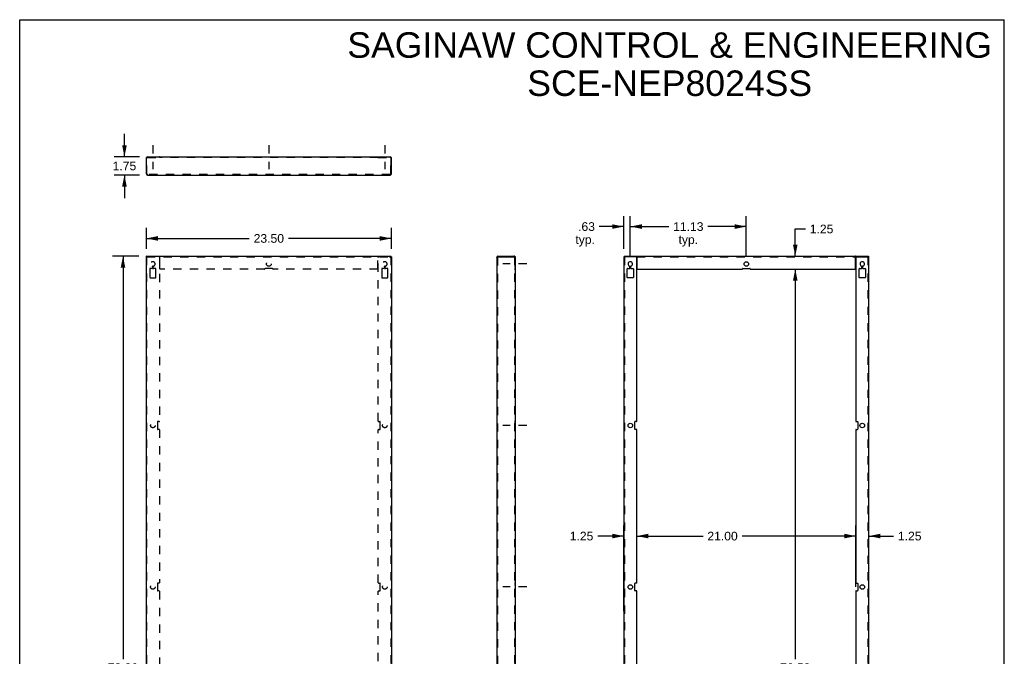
# Model space of a CAD drawing. Header units: inches. Extents: x 0 to 94, y 0 to 122.
# Tile 2 of 2: x 0 to 94, y 61 to 122. Entities that reach past the tile are written whole.
import ezdxf

# ---------------------------------------------------------------- set-up
doc = ezdxf.new("R2010")
doc.units = ezdxf.units.IN
doc.header["$LTSCALE"] = 7.967078
doc.header["$MEASUREMENT"] = 0
doc.linetypes.add('DASHED', pattern=[0.2, 0.1, -0.1])
doc.linetypes.add('HIDDEN', pattern=[0.2, 0.1, -0.1])
doc.layers.get('0').update_dxf_attribs({"linetype": 'CONTINUOUS'})
doc.layers.add('DEFAULT_2', color=8, linetype='HIDDEN')
doc.layers.add('DIMENSIONS', color=7, linetype='CONTINUOUS')
doc.styles.get("Standard").update_dxf_attribs({"font": 'arial.ttf'})
doc.dimstyles.new('DIMSTYLE_1', dxfattribs={"dimtxt": 0.833333, "dimasz": 1.111111, "dimexe": 0.09, "dimexo": 0.07, "dimgap": 0.0375, "dimtad": 0, "dimtih": 1, "dimtoh": 1, "dimzin": 4, "dimdsep": 46, "dimtxsty": 'Standard', "dimblk": '_FILLED', "dimblk1": '_FILLED', "dimblk2": '_FILLED', "dimcen": 0.09, "dimadec": 3, "dimazin": 1, "dimtfac": 1, "dimtdec": 3, "dimtofl": 0, "dimtmove": 0, "dimatfit": 3, "dimldrblk": '_FILLED', "dimfxl": 0, "dimtolj": 1, "dimtzin": 4, "dimarcsym": 0})

# ---------------------------------------------------------------- blocks, each defined once
blk = doc.blocks.new('_FILLED')
at = {"color": 0, "linetype": 'ByBlock'}
blk.add_solid([(0, 0), (-1, 0.2), (-1, -0.2)], dxfattribs=at)
blk = doc.blocks.new('*D1')
at = {"layer": 'DIMENSIONS', "color": 2, "linetype": 'Continuous'}
for p, q in [((12.148, 100.238), (12.148, 102.226)), ((35.648, 100.238), (35.648, 102.226)), ((12.148, 101.226), (22.026, 101.226)), ((35.648, 101.226), (25.771, 101.226))]:
    blk.add_line(p, q, dxfattribs=at)
at = {"layer": 'DIMENSIONS', "color": 2, "linetype": 'Continuous', "xscale": 1.1111111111, "yscale": 1.1111111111, "zscale": 1.1111111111, "rotation": 180}
blk.add_blockref('_FILLED', (12.148, 101.226), dxfattribs=at)
at = {"layer": 'DIMENSIONS', "color": 2, "linetype": 'Continuous', "xscale": 1.1111111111, "yscale": 1.1111111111, "zscale": 1.1111111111}
blk.add_blockref('_FILLED', (35.648, 101.226), dxfattribs=at)
at = {"layer": 'DIMENSIONS', "color": 2, "linetype": 'Continuous', "insert": (23.898, 101.643), "char_height": 0.8333, "width": 2.91202, "attachment_point": 2, "line_spacing_factor": 0.9}
blk.add_mtext('23.50', dxfattribs=at)
blk = doc.blocks.new('*D2')
at = {"layer": 'DIMENSIONS', "color": 2, "linetype": 'Continuous'}
for p, q in [((11.43, 99.52), (8.911, 99.52)), ((9.911, 99.52), (9.911, 60.853)), ((9.911, 20.52), (9.911, 59.187)), ((11.43, 20.52), (8.911, 20.52))]:
    blk.add_line(p, q, dxfattribs=at)
at = {"layer": 'DIMENSIONS', "color": 2, "linetype": 'Continuous', "xscale": 1.1111111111, "yscale": 1.1111111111, "zscale": 1.1111111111}
for p, rotation in [((9.911, 99.52), 90), ((9.911, 20.52), 270)]:
    blk.add_blockref('_FILLED', p, dxfattribs=dict(at, rotation=rotation))
at = {"layer": 'DIMENSIONS', "color": 2, "linetype": 'Continuous', "insert": (9.911, 60.437), "char_height": 0.8333, "width": 2.91202, "attachment_point": 2, "line_spacing_factor": 0.9}
blk.add_mtext('79.00', dxfattribs=at)
blk = doc.blocks.new('*D5')
at = {"layer": 'DIMENSIONS', "color": 2, "linetype": 'Continuous'}
for p, q in [((57.945, 100.238), (57.945, 103.363)), ((58.57, 99.548), (58.57, 103.363)), ((57.945, 102.363), (55.593, 102.363)), ((58.57, 102.363), (60.792, 102.363))]:
    blk.add_line(p, q, dxfattribs=at)
at = {"layer": 'DIMENSIONS', "color": 2, "linetype": 'Continuous', "xscale": 1.1111111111, "yscale": 1.1111111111, "zscale": 1.1111111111}
blk.add_blockref('_FILLED', (57.945, 102.363), dxfattribs=at)
at = {"layer": 'DIMENSIONS', "color": 2, "linetype": 'Continuous', "xscale": 1.1111111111, "yscale": 1.1111111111, "zscale": 1.1111111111, "rotation": 180}
blk.add_blockref('_FILLED', (58.57, 102.363), dxfattribs=at)
at = {"layer": 'DIMENSIONS', "color": 2, "linetype": 'Continuous', "insert": (55.177, 102.779), "char_height": 0.8333, "width": 1.87423, "attachment_point": 3, "line_spacing_factor": 0.9}
blk.add_mtext('.63\\Ptyp.', dxfattribs=at)
blk = doc.blocks.new('*D6')
at = {"layer": 'DIMENSIONS', "color": 2, "linetype": 'Continuous'}
for p, q in [((58.57, 99.548), (58.57, 103.363)), ((69.695, 99.548), (69.695, 103.363)), ((58.57, 102.363), (62.26, 102.363)), ((69.695, 102.363), (66.005, 102.363))]:
    blk.add_line(p, q, dxfattribs=at)
at = {"layer": 'DIMENSIONS', "color": 2, "linetype": 'Continuous', "xscale": 1.1111111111, "yscale": 1.1111111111, "zscale": 1.1111111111, "rotation": 180}
blk.add_blockref('_FILLED', (58.57, 102.363), dxfattribs=at)
at = {"layer": 'DIMENSIONS', "color": 2, "linetype": 'Continuous', "xscale": 1.1111111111, "yscale": 1.1111111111, "zscale": 1.1111111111}
blk.add_blockref('_FILLED', (69.695, 102.363), dxfattribs=at)
at = {"layer": 'DIMENSIONS', "color": 2, "linetype": 'Continuous', "insert": (64.133, 102.779), "char_height": 0.8333, "width": 2.91202, "attachment_point": 2, "line_spacing_factor": 0.9}
blk.add_mtext('11.13\\Ptyp.', dxfattribs=at)
blk = doc.blocks.new('*D8')
at = {"layer": 'DIMENSIONS', "color": 2, "linetype": 'Continuous'}
for p, q in [((80.195, 67.796), (80.195, 73.653)), ((81.445, 65.739), (81.445, 73.653)), ((80.195, 72.653), (77.973, 72.653)), ((81.445, 72.653), (83.822, 72.653))]:
    blk.add_line(p, q, dxfattribs=at)
at = {"layer": 'DIMENSIONS', "color": 2, "linetype": 'Continuous', "xscale": 1.1111111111, "yscale": 1.1111111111, "zscale": 1.1111111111}
blk.add_blockref('_FILLED', (80.195, 72.653), dxfattribs=at)
at = {"layer": 'DIMENSIONS', "color": 2, "linetype": 'Continuous', "xscale": 1.1111111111, "yscale": 1.1111111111, "zscale": 1.1111111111, "rotation": 180}
blk.add_blockref('_FILLED', (81.445, 72.653), dxfattribs=at)
at = {"layer": 'DIMENSIONS', "color": 2, "linetype": 'Continuous', "insert": (84.238, 73.07), "char_height": 0.8333, "width": 2.26456, "attachment_point": 1, "line_spacing_factor": 0.9}
blk.add_mtext('1.25', dxfattribs=at)
blk = doc.blocks.new('*D9')
at = {"layer": 'DIMENSIONS', "color": 2, "linetype": 'Continuous'}
for p, q in [((57.945, 65.46), (57.945, 73.653)), ((59.195, 70.339), (59.195, 73.653)), ((57.945, 72.653), (55.443, 72.653)), ((59.195, 72.653), (61.417, 72.653))]:
    blk.add_line(p, q, dxfattribs=at)
at = {"layer": 'DIMENSIONS', "color": 2, "linetype": 'Continuous', "xscale": 1.1111111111, "yscale": 1.1111111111, "zscale": 1.1111111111}
blk.add_blockref('_FILLED', (57.945, 72.653), dxfattribs=at)
at = {"layer": 'DIMENSIONS', "color": 2, "linetype": 'Continuous', "xscale": 1.1111111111, "yscale": 1.1111111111, "zscale": 1.1111111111, "rotation": 180}
blk.add_blockref('_FILLED', (59.195, 72.653), dxfattribs=at)
at = {"layer": 'DIMENSIONS', "color": 2, "linetype": 'Continuous', "insert": (55.027, 73.07), "char_height": 0.8333, "width": 2.26456, "attachment_point": 3, "line_spacing_factor": 0.9}
blk.add_mtext('1.25', dxfattribs=at)
blk = doc.blocks.new('*D10')
at = {"layer": 'DIMENSIONS', "color": 2, "linetype": 'Continuous'}
for p, q in [((59.195, 70.585), (59.195, 73.653)), ((80.195, 70.411), (80.195, 73.653)), ((59.195, 72.653), (65.544, 72.653)), ((80.195, 72.653), (69.29, 72.653))]:
    blk.add_line(p, q, dxfattribs=at)
at = {"layer": 'DIMENSIONS', "color": 2, "linetype": 'Continuous', "xscale": 1.1111111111, "yscale": 1.1111111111, "zscale": 1.1111111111, "rotation": 180}
blk.add_blockref('_FILLED', (59.195, 72.653), dxfattribs=at)
at = {"layer": 'DIMENSIONS', "color": 2, "linetype": 'Continuous', "xscale": 1.1111111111, "yscale": 1.1111111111, "zscale": 1.1111111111}
blk.add_blockref('_FILLED', (80.195, 72.653), dxfattribs=at)
at = {"layer": 'DIMENSIONS', "color": 2, "linetype": 'Continuous', "insert": (67.417, 73.07), "char_height": 0.8333, "width": 2.91202, "attachment_point": 2, "line_spacing_factor": 0.9}
blk.add_mtext('21.00', dxfattribs=at)
blk = doc.blocks.new('*D12')
at = {"layer": 'DIMENSIONS', "color": 2, "linetype": 'Continuous'}
for p, q in [((73.367, 98.27), (75.394, 98.27)), ((74.394, 98.27), (74.394, 60.853)), ((74.394, 21.77), (74.394, 59.187)), ((73.598, 21.77), (75.394, 21.77))]:
    blk.add_line(p, q, dxfattribs=at)
at = {"layer": 'DIMENSIONS', "color": 2, "linetype": 'Continuous', "xscale": 1.1111111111, "yscale": 1.1111111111, "zscale": 1.1111111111}
for p, rotation in [((74.394, 98.27), 90), ((74.394, 21.77), 270)]:
    blk.add_blockref('_FILLED', p, dxfattribs=dict(at, rotation=rotation))
at = {"layer": 'DIMENSIONS', "color": 2, "linetype": 'Continuous', "insert": (74.394, 60.437), "char_height": 0.8333, "width": 2.91202, "attachment_point": 2, "line_spacing_factor": 0.9}
blk.add_mtext('76.50', dxfattribs=at)
blk = doc.blocks.new('*D13')
at = {"layer": 'DIMENSIONS', "color": 2, "linetype": 'Continuous'}
for p, q in [((74.394, 99.52), (74.394, 102.131)), ((74.394, 102.131), (75.367, 102.131)), ((73.156, 99.52), (75.394, 99.52)), ((73.472, 98.27), (75.394, 98.27)), ((74.394, 98.27), (74.394, 96.048))]:
    blk.add_line(p, q, dxfattribs=at)
at = {"layer": 'DIMENSIONS', "color": 2, "linetype": 'Continuous', "xscale": 1.1111111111, "yscale": 1.1111111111, "zscale": 1.1111111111}
for p, rotation in [((74.394, 99.52), 270), ((74.394, 98.27), 90)]:
    blk.add_blockref('_FILLED', p, dxfattribs=dict(at, rotation=rotation))
at = {"layer": 'DIMENSIONS', "color": 2, "linetype": 'Continuous', "insert": (75.783, 102.548), "char_height": 0.8333, "width": 2.26456, "attachment_point": 1, "line_spacing_factor": 0.9}
blk.add_mtext('1.25', dxfattribs=at)
blk = doc.blocks.new('*D14')
at = {"layer": 'DIMENSIONS', "color": 2, "linetype": 'Continuous'}
for p, q in [((10.047, 109.057), (10.047, 111.279)), ((11.482, 109.057), (9.047, 109.057)), ((11.482, 107.307), (9.047, 107.307)), ((10.047, 107.307), (10.047, 105.085))]:
    blk.add_line(p, q, dxfattribs=at)
at = {"layer": 'DIMENSIONS', "color": 2, "linetype": 'Continuous', "xscale": 1.1111111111, "yscale": 1.1111111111, "zscale": 1.1111111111}
for p, rotation in [((10.047, 109.057), 270), ((10.047, 107.307), 90)]:
    blk.add_blockref('_FILLED', p, dxfattribs=dict(at, rotation=rotation))
at = {"layer": 'DIMENSIONS', "color": 2, "linetype": 'Continuous', "insert": (10.047, 108.599), "char_height": 0.8333, "width": 2.26456, "attachment_point": 2, "line_spacing_factor": 0.9}
blk.add_mtext('1.75', dxfattribs=at)

msp = doc.modelspace()

# ---------------------------------------------------------------- linework, layer by layer
at = {"color": 7, "linetype": 'Continuous'}
for p, q in [((0, 0), (0, 122.222)), ((0, 122.222), (94.444, 122.222)), ((94.444, 0), (94.444, 122.222)), ((13.398, 109.027), (13.398, 109.057)), ((13.428, 109.043), (13.428, 109.027)), ((34.368, 109.043), (34.368, 109.027)), ((34.398, 109.027), (34.398, 109.057)), ((12.178, 107.419), (12.148, 107.419)), ((35.618, 107.419), (35.648, 107.419)), ((12.208, 99.46), (12.148, 99.46)), ((12.178, 99.46), (12.178, 99.52)), ((12.192, 99.458), (12.178, 99.46)), ((35.588, 99.46), (35.648, 99.46)), ((35.605, 99.458), (35.618, 99.46)), ((35.618, 99.46), (35.618, 99.52)), ((45.876, 99.46), (45.876, 99.52)), ((47.484, 99.52), (47.484, 99.46)), ((57.975, 99.52), (57.975, 99.46)), ((59.196, 99.52), (59.196, 99.46)), ((59.196, 99.46), (59.206, 99.46)), ((80.195, 99.46), (80.19, 99.46)), ((80.195, 99.52), (80.195, 99.46)), ((81.415, 99.52), (81.415, 99.46))]:
    msp.add_line(p, q, dxfattribs=at)
at = {"color": 2, "linetype": 'DASHED'}
for p, q in [((12.773, 110.18), (12.773, 107.875)), ((23.898, 110.18), (23.898, 107.875)), ((35.023, 110.18), (35.023, 107.875)), ((48.636, 98.77), (46.331, 98.77)), ((48.636, 83.27), (46.331, 83.27)), ((48.636, 67.77), (46.331, 67.77))]:
    msp.add_line(p, q, dxfattribs=at)
at = {"color": 3, "linetype": 'Continuous'}
for p, q in [((12.148, 107.419), (12.148, 108.945)), ((12.178, 107.419), (12.178, 108.997)), ((13.399, 109.027), (12.208, 109.027)), ((12.26, 109.057), (13.398, 109.057)), ((13.428, 109.057), (13.428, 109.043)), ((13.428, 109.057), (34.368, 109.057)), ((34.368, 109.057), (34.368, 109.043)), ((34.398, 109.057), (35.536, 109.057)), ((35.588, 109.027), (34.398, 109.027)), ((35.618, 107.419), (35.618, 108.997)), ((35.648, 107.419), (35.648, 108.945)), ((12.192, 107.39), (12.178, 107.419)), ((12.26, 107.307), (35.536, 107.307)), ((35.605, 107.39), (35.618, 107.419)), ((12.148, 20.58), (12.148, 99.46)), ((12.152, 99.451), (12.148, 99.46)), ((12.192, 99.516), (12.178, 99.52)), ((12.208, 99.52), (35.588, 99.52)), ((12.26, 99.408), (12.231, 99.417)), ((12.26, 99.408), (12.247, 99.437)), ((35.536, 99.408), (35.55, 99.437)), ((35.536, 99.408), (35.565, 99.417)), ((35.605, 99.516), (35.618, 99.52)), ((35.644, 99.451), (35.648, 99.46)), ((35.648, 99.46), (35.648, 20.58)), ((45.764, 99.408), (45.764, 20.632)), ((45.847, 99.451), (45.876, 99.46)), ((45.876, 99.52), (47.484, 99.52)), ((45.876, 99.46), (47.514, 99.46)), ((47.514, 99.46), (47.514, 20.58)), ((57.945, 99.46), (57.945, 20.58)), ((59.165, 99.46), (57.945, 99.46)), ((57.975, 99.52), (59.196, 99.52)), ((59.195, 83.675), (59.195, 99.43)), ((59.21, 99.52), (80.18, 99.52)), ((59.225, 98.3), (59.225, 99.462)), ((80.165, 98.3), (80.165, 99.462)), ((80.19, 99.52), (81.415, 99.52)), ((80.195, 99.43), (80.195, 83.675)), ((80.225, 99.46), (81.445, 99.46)), ((81.445, 20.58), (81.445, 99.46)), ((58.275, 97.487), (58.275, 98.302)), ((58.305, 98.332), (58.509, 98.332)), ((58.539, 98.362), (58.539, 98.529)), ((58.601, 98.529), (58.601, 98.362)), ((58.631, 98.332), (58.835, 98.332)), ((58.865, 98.302), (58.865, 97.487)), ((59.255, 98.27), (69.29, 98.27)), ((69.35, 98.332), (70.04, 98.332)), ((70.1, 98.27), (80.135, 98.27)), ((80.525, 97.487), (80.525, 98.302)), ((80.555, 98.332), (80.759, 98.332)), ((80.789, 98.362), (80.789, 98.529)), ((80.851, 98.529), (80.851, 98.362)), ((80.881, 98.332), (81.085, 98.332)), ((81.115, 98.302), (81.115, 97.487)), ((58.835, 97.457), (58.305, 97.457)), ((81.085, 97.457), (80.555, 97.457)), ((59.008, 82.925), (59.008, 83.615)), ((59.165, 83.645), (59.038, 83.645)), ((80.225, 83.645), (80.353, 83.645)), ((80.383, 83.615), (80.383, 82.925)), ((59.165, 82.895), (59.038, 82.895)), ((59.195, 68.175), (59.195, 82.865)), ((80.195, 82.865), (80.195, 68.175)), ((80.225, 82.895), (80.353, 82.895)), ((59.008, 67.425), (59.008, 68.115)), ((59.165, 68.145), (59.038, 68.145)), ((80.225, 68.145), (80.353, 68.145)), ((80.383, 68.115), (80.383, 67.425)), ((59.165, 67.395), (59.038, 67.395)), ((59.195, 52.675), (59.195, 67.365)), ((80.195, 67.365), (80.195, 52.675)), ((80.225, 67.395), (80.353, 67.395))]:
    msp.add_line(p, q, dxfattribs=at)
for points in [[(13.428, 109.043), (13.425, 109.041), (13.423, 109.039), (13.421, 109.037), (13.419, 109.036), (13.417, 109.036), (13.414, 109.035), (13.412, 109.034), (13.408, 109.032), (13.404, 109.03), (13.399, 109.027)], [(34.368, 109.043), (34.371, 109.041), (34.374, 109.039), (34.376, 109.037), (34.378, 109.036), (34.38, 109.036), (34.382, 109.035), (34.385, 109.034), (34.388, 109.032), (34.392, 109.03), (34.398, 109.027)], [(12.26, 107.307), (12.247, 107.311), (12.233, 107.322), (12.219, 107.34), (12.206, 107.363), (12.192, 107.39)], [(35.536, 107.307), (35.55, 107.311), (35.564, 107.322), (35.577, 107.34), (35.591, 107.363), (35.605, 107.39)], [(12.231, 99.417), (12.204, 99.425), (12.181, 99.434), (12.163, 99.443), (12.152, 99.451)], [(12.247, 99.437), (12.233, 99.464), (12.219, 99.487), (12.206, 99.505), (12.192, 99.516)], [(35.55, 99.437), (35.564, 99.464), (35.577, 99.487), (35.591, 99.505), (35.605, 99.516)], [(35.565, 99.417), (35.592, 99.425), (35.615, 99.434), (35.633, 99.443), (35.644, 99.451)], [(45.764, 99.408), (45.768, 99.417), (45.779, 99.425), (45.796, 99.434), (45.82, 99.443), (45.847, 99.451)], [(47.494, 99.484), (47.493, 99.492), (47.492, 99.499), (47.491, 99.505), (47.49, 99.511)], [(47.5, 99.462), (47.497, 99.469), (47.495, 99.477), (47.494, 99.484)], [(59.209, 99.511), (59.205, 99.516), (59.201, 99.519), (59.196, 99.52)], [(59.218, 99.484), (59.216, 99.492), (59.214, 99.499), (59.211, 99.505), (59.209, 99.511)], [(59.225, 99.462), (59.222, 99.469), (59.22, 99.477), (59.218, 99.484)], [(80.165, 99.462), (80.168, 99.469), (80.171, 99.477), (80.173, 99.484)], [(80.173, 99.484), (80.175, 99.492), (80.177, 99.499), (80.179, 99.505), (80.182, 99.511)], [(80.182, 99.511), (80.185, 99.516), (80.189, 99.519), (80.195, 99.52)]]:
    msp.add_lwpolyline(points, dxfattribs=at)
at = {"color": 7, "linetype": 'Continuous'}
for points in [[(12.219, 99.445), (12.206, 99.453), (12.192, 99.458)], [(12.215, 99.443), (12.21, 99.451), (12.208, 99.46)], [(12.26, 99.408), (12.247, 99.417), (12.234, 99.425), (12.223, 99.434), (12.215, 99.443)], [(12.26, 99.408), (12.247, 99.421), (12.233, 99.434), (12.219, 99.445)], [(35.536, 99.408), (35.55, 99.421), (35.564, 99.434), (35.577, 99.445)], [(35.536, 99.408), (35.55, 99.417), (35.562, 99.425), (35.573, 99.434), (35.581, 99.443)], [(35.577, 99.445), (35.591, 99.453), (35.605, 99.458)], [(35.581, 99.443), (35.586, 99.451), (35.588, 99.46)], [(59.225, 99.433), (59.219, 99.435), (59.215, 99.438), (59.211, 99.442), (59.209, 99.447), (59.206, 99.451), (59.203, 99.455), (59.2, 99.459), (59.196, 99.46)], [(80.165, 99.433), (80.171, 99.435), (80.175, 99.438), (80.179, 99.442), (80.182, 99.447), (80.185, 99.451), (80.187, 99.455), (80.19, 99.459), (80.195, 99.46)]]:
    msp.add_lwpolyline(points, dxfattribs=at)
at = {"color": 3, "linetype": 'Continuous'}
for centre in [(69.695, 98.77), (58.57, 83.27), (80.82, 83.27), (58.57, 67.77), (80.82, 67.77)]:
    msp.add_circle(centre, 0.219, dxfattribs=at)
for centre, radius, start, end in [((12.26, 108.945), 0.112, 90, 180), ((12.208, 108.997), 0.03, 90, 180), ((35.536, 108.945), 0.112, 0, 90), ((35.588, 108.997), 0.03, 0, 90), ((12.26, 107.419), 0.112, 180, 270), ((35.536, 107.419), 0.112, 270, 360), ((45.876, 99.408), 0.112, 90, 180), ((59.165, 99.43), 0.03, 0, 90), ((80.225, 99.43), 0.03, 90, 180), ((58.305, 98.302), 0.03, 90, 180), ((58.57, 98.77), 0.219, 284.2546, 255.7454), ((58.509, 98.362), 0.03, 270, 360), ((58.509, 98.529), 0.03, 0, 75.7454), ((58.631, 98.529), 0.03, 104.2546, 180), ((58.631, 98.362), 0.03, 180, 270), ((58.835, 98.302), 0.03, 0, 90), ((59.255, 98.3), 0.03, 180, 270), ((69.29, 98.3), 0.03, 270, 2.38594), ((69.35, 98.302), 0.03, 90, 182.38594), ((70.04, 98.302), 0.03, 357.61406, 90), ((70.1, 98.3), 0.03, 177.61406, 270), ((80.135, 98.3), 0.03, 270, 360), ((80.555, 98.302), 0.03, 90, 180), ((80.82, 98.77), 0.219, 284.2546, 255.7454), ((80.759, 98.362), 0.03, 270, 360), ((80.759, 98.529), 0.03, 0, 75.7454), ((80.881, 98.529), 0.03, 104.2546, 180), ((80.881, 98.362), 0.03, 180, 270), ((81.085, 98.302), 0.03, 0, 90), ((58.305, 97.487), 0.03, 180, 270), ((58.835, 97.487), 0.03, 270, 360), ((80.555, 97.487), 0.03, 180, 270), ((81.085, 97.487), 0.03, 270, 360), ((59.038, 83.615), 0.03, 90, 180), ((59.165, 83.675), 0.03, 270, 360), ((80.225, 83.675), 0.03, 180, 270), ((80.353, 83.615), 0.03, 0, 90), ((59.038, 82.925), 0.03, 180, 270), ((59.165, 82.865), 0.03, 0, 90), ((80.225, 82.865), 0.03, 90, 180), ((80.353, 82.925), 0.03, 270, 360), ((59.038, 68.115), 0.03, 90, 180), ((59.165, 68.175), 0.03, 270, 360), ((80.225, 68.175), 0.03, 180, 270), ((80.353, 68.115), 0.03, 0, 90), ((59.038, 67.425), 0.03, 180, 270), ((59.165, 67.365), 0.03, 0, 90), ((80.225, 67.365), 0.03, 90, 180), ((80.353, 67.425), 0.03, 270, 360)]:
    msp.add_arc(centre, radius, start, end, dxfattribs=at)
at = {"layer": 'DEFAULT_2', "color": 8, "linetype": 'HIDDEN'}
for p, q in [((12.208, 107.419), (12.208, 108.945)), ((12.26, 108.997), (13.398, 108.997)), ((12.478, 109.057), (12.478, 108.997)), ((12.554, 109.057), (12.554, 108.997)), ((12.742, 108.997), (12.742, 109.057)), ((12.804, 108.997), (12.804, 109.057)), ((12.992, 109.057), (12.992, 108.997)), ((13.068, 109.057), (13.068, 108.997)), ((13.211, 109.057), (13.211, 108.997)), ((13.398, 108.997), (13.398, 109.027)), ((13.409, 109.008), (13.406, 109.014)), ((13.428, 108.991), (13.428, 109.027)), ((34.368, 108.997), (13.428, 108.997)), ((23.523, 108.997), (23.523, 109.057)), ((23.679, 109.057), (23.679, 108.997)), ((24.117, 109.057), (24.117, 108.997)), ((24.273, 108.997), (24.273, 109.057)), ((34.368, 108.991), (34.368, 109.027)), ((34.368, 108.991), (34.374, 108.991)), ((34.398, 108.997), (34.398, 109.027)), ((34.398, 108.997), (35.536, 108.997)), ((34.586, 109.057), (34.586, 108.997)), ((34.728, 109.057), (34.728, 108.997)), ((34.804, 109.057), (34.804, 108.997)), ((34.992, 108.997), (34.992, 109.057)), ((35.054, 108.997), (35.054, 109.057)), ((35.242, 109.057), (35.242, 108.997)), ((35.318, 109.057), (35.318, 108.997)), ((35.588, 107.419), (35.588, 108.945)), ((12.208, 107.419), (12.178, 107.419)), ((12.26, 107.367), (12.26, 107.307)), ((35.536, 107.367), (12.26, 107.367)), ((35.536, 107.367), (35.536, 107.307)), ((35.588, 107.419), (35.618, 107.419)), ((12.178, 99.52), (12.208, 99.52)), ((12.208, 20.58), (12.208, 99.46)), ((12.208, 99.46), (35.588, 99.46)), ((13.398, 99.43), (13.398, 83.675)), ((13.399, 99.52), (13.399, 99.46)), ((13.428, 98.3), (13.428, 99.462)), ((34.368, 98.3), (34.368, 99.462)), ((34.398, 99.52), (34.398, 99.46)), ((34.398, 83.675), (34.398, 99.43)), ((35.588, 99.52), (35.618, 99.52)), ((35.588, 99.46), (35.588, 20.58)), ((45.824, 99.408), (45.764, 99.408)), ((45.824, 99.408), (45.824, 20.632)), ((47.5, 99.462), (47.447, 99.433)), ((47.45, 99.438), (47.453, 99.441)), ((47.453, 99.441), (47.453, 99.442)), ((47.454, 99.46), (47.454, 20.58)), ((47.457, 99.446), (47.461, 99.45)), ((47.482, 99.49), (47.483, 99.491)), ((47.483, 99.491), (47.483, 99.494)), ((47.484, 99.496), (47.484, 99.496)), ((57.989, 99.458), (57.975, 99.46)), ((58.005, 99.46), (58.005, 20.58)), ((59.165, 99.46), (59.196, 99.46)), ((59.21, 99.52), (59.196, 99.52)), ((59.206, 99.46), (80.19, 99.46)), ((80.19, 99.52), (80.18, 99.52)), ((80.225, 99.46), (80.195, 99.46)), ((81.385, 20.58), (81.385, 99.46)), ((81.402, 99.458), (81.415, 99.46)), ((12.478, 98.302), (12.478, 97.487)), ((12.712, 98.332), (12.508, 98.332)), ((12.742, 98.529), (12.742, 98.362)), ((12.804, 98.362), (12.804, 98.529)), ((13.038, 98.332), (12.834, 98.332)), ((13.068, 97.487), (13.068, 98.302)), ((23.493, 98.27), (13.458, 98.27)), ((24.243, 98.332), (23.553, 98.332)), ((34.338, 98.27), (24.303, 98.27)), ((34.728, 98.302), (34.728, 97.487)), ((34.962, 98.332), (34.758, 98.332)), ((34.992, 98.529), (34.992, 98.362)), ((35.054, 98.362), (35.054, 98.529)), ((35.288, 98.332), (35.084, 98.332)), ((35.318, 97.487), (35.318, 98.302)), ((47.454, 98.989), (47.514, 98.989)), ((47.454, 98.551), (47.514, 98.551)), ((47.514, 98.332), (47.454, 98.332)), ((47.454, 98.27), (47.514, 98.27)), ((12.508, 97.457), (13.038, 97.457)), ((34.758, 97.457), (35.288, 97.457)), ((47.514, 97.457), (47.454, 97.457)), ((13.211, 83.615), (13.211, 82.925)), ((13.368, 83.645), (13.241, 83.645)), ((34.428, 83.645), (34.556, 83.645)), ((34.586, 82.925), (34.586, 83.615)), ((47.514, 83.645), (47.454, 83.645)), ((47.454, 83.489), (47.514, 83.489)), ((13.368, 82.895), (13.241, 82.895)), ((13.398, 82.865), (13.398, 68.175)), ((34.398, 68.175), (34.398, 82.865)), ((34.428, 82.895), (34.556, 82.895)), ((47.454, 83.051), (47.514, 83.051)), ((47.514, 82.895), (47.454, 82.895)), ((13.211, 68.115), (13.211, 67.425)), ((13.368, 68.145), (13.241, 68.145)), ((34.428, 68.145), (34.556, 68.145)), ((34.586, 67.425), (34.586, 68.115)), ((47.514, 68.145), (47.454, 68.145)), ((13.368, 67.395), (13.241, 67.395)), ((13.398, 67.365), (13.398, 52.675)), ((34.398, 52.675), (34.398, 67.365)), ((34.428, 67.395), (34.556, 67.395)), ((47.454, 67.989), (47.514, 67.989)), ((47.454, 67.551), (47.514, 67.551)), ((47.514, 67.395), (47.454, 67.395))]:
    msp.add_line(p, q, dxfattribs=at)
for points in [[(13.406, 109.014), (13.403, 109.021), (13.399, 109.027)], [(13.428, 108.991), (13.422, 108.991), (13.418, 108.994), (13.414, 108.997), (13.412, 109.002), (13.409, 109.008)], [(34.374, 108.991), (34.378, 108.994), (34.382, 108.997), (34.385, 109.002), (34.388, 109.008), (34.39, 109.014), (34.393, 109.021), (34.398, 109.027)], [(12.26, 107.367), (12.247, 107.369), (12.233, 107.374), (12.219, 107.382), (12.206, 107.393), (12.192, 107.406), (12.178, 107.419)], [(35.536, 107.367), (35.55, 107.369), (35.564, 107.374), (35.577, 107.382), (35.591, 107.393), (35.605, 107.406), (35.618, 107.419)], [(13.428, 99.462), (13.425, 99.469), (13.423, 99.477), (13.421, 99.484), (13.419, 99.492), (13.417, 99.499), (13.414, 99.505), (13.412, 99.511), (13.408, 99.516), (13.404, 99.519), (13.399, 99.52)], [(13.428, 99.433), (13.422, 99.435), (13.418, 99.438), (13.414, 99.442), (13.412, 99.447), (13.409, 99.451), (13.406, 99.455), (13.403, 99.459), (13.399, 99.46)], [(34.368, 99.462), (34.371, 99.469), (34.374, 99.477), (34.376, 99.484), (34.378, 99.492), (34.38, 99.499), (34.382, 99.505), (34.385, 99.511), (34.388, 99.516), (34.392, 99.519), (34.398, 99.52)], [(34.368, 99.433), (34.374, 99.435), (34.378, 99.438), (34.382, 99.442), (34.385, 99.447), (34.388, 99.451), (34.39, 99.455), (34.393, 99.459), (34.398, 99.46)], [(45.824, 99.408), (45.825, 99.417), (45.831, 99.425), (45.839, 99.434), (45.85, 99.443), (45.862, 99.451), (45.876, 99.46)], [(47.447, 99.433), (47.448, 99.435), (47.45, 99.438)], [(47.484, 99.496), (47.484, 99.496), (47.483, 99.494), (47.482, 99.49), (47.481, 99.486), (47.479, 99.481), (47.477, 99.477), (47.475, 99.472), (47.473, 99.468), (47.47, 99.463), (47.467, 99.459), (47.464, 99.455), (47.461, 99.45), (47.457, 99.446), (47.453, 99.442), (47.453, 99.441)], [(47.453, 99.441), (47.454, 99.442), (47.459, 99.447), (47.464, 99.451), (47.471, 99.455), (47.477, 99.459), (47.484, 99.46)], [(47.49, 99.511), (47.489, 99.516), (47.486, 99.519), (47.484, 99.52)], [(47.484, 99.494), (47.484, 99.496), (47.484, 99.496)], [(58.057, 99.408), (58.028, 99.417), (58.001, 99.425), (57.978, 99.434), (57.96, 99.443), (57.949, 99.451), (57.945, 99.46)], [(58.057, 99.408), (58.044, 99.437), (58.03, 99.464), (58.016, 99.487), (58.003, 99.505), (57.989, 99.516), (57.975, 99.52)], [(58.016, 99.445), (58.003, 99.453), (57.989, 99.458)], [(58.012, 99.443), (58.007, 99.451), (58.005, 99.46)], [(58.057, 99.408), (58.044, 99.417), (58.031, 99.425), (58.02, 99.434), (58.012, 99.443)], [(58.057, 99.408), (58.044, 99.421), (58.03, 99.434), (58.016, 99.445)], [(81.333, 99.408), (81.347, 99.437), (81.361, 99.464), (81.374, 99.487), (81.388, 99.505), (81.402, 99.516), (81.415, 99.52)], [(81.333, 99.408), (81.362, 99.417), (81.389, 99.425), (81.412, 99.434), (81.43, 99.443), (81.441, 99.451), (81.445, 99.46)], [(81.333, 99.408), (81.347, 99.421), (81.361, 99.434), (81.374, 99.445)], [(81.333, 99.408), (81.347, 99.417), (81.359, 99.425), (81.37, 99.434), (81.378, 99.443)], [(81.374, 99.445), (81.388, 99.453), (81.402, 99.458)], [(81.378, 99.443), (81.383, 99.451), (81.385, 99.46)]]:
    msp.add_lwpolyline(points, dxfattribs=at)
for centre in [(23.898, 98.77), (12.773, 83.27), (35.023, 83.27), (12.773, 67.77), (35.023, 67.77)]:
    msp.add_circle(centre, 0.219, dxfattribs=at)
for centre, radius, start, end in [((12.26, 108.945), 0.052, 90, 180), ((35.536, 108.945), 0.052, 0, 90), ((12.26, 107.419), 0.052, 180, 270), ((35.536, 107.419), 0.052, 270, 360), ((13.368, 99.43), 0.03, 0, 90), ((34.428, 99.43), 0.03, 90, 180), ((45.876, 99.408), 0.052, 90, 180), ((47.402, 99.408), 0.112, 0, 90), ((47.402, 99.408), 0.052, 0, 90), ((12.508, 98.302), 0.03, 90, 180), ((12.773, 98.77), 0.219, 284.2546, 255.7454), ((12.712, 98.362), 0.03, 270, 360), ((12.712, 98.529), 0.03, 0, 75.7454), ((12.834, 98.529), 0.03, 104.2546, 180), ((12.834, 98.362), 0.03, 180, 270), ((13.038, 98.302), 0.03, 0, 90), ((13.458, 98.3), 0.03, 180, 270), ((23.493, 98.3), 0.03, 270, 2.38594), ((23.553, 98.302), 0.03, 90, 182.38594), ((24.243, 98.302), 0.03, 357.61406, 90), ((24.303, 98.3), 0.03, 177.61406, 270), ((34.338, 98.3), 0.03, 270, 360), ((34.758, 98.302), 0.03, 90, 180), ((35.023, 98.77), 0.219, 284.2546, 255.7454), ((34.962, 98.362), 0.03, 270, 360), ((34.962, 98.529), 0.03, 0, 75.7454), ((35.084, 98.529), 0.03, 104.2546, 180), ((35.084, 98.362), 0.03, 180, 270), ((35.288, 98.302), 0.03, 0, 90), ((12.508, 97.487), 0.03, 180, 270), ((13.038, 97.487), 0.03, 270, 360), ((34.758, 97.487), 0.03, 180, 270), ((35.288, 97.487), 0.03, 270, 360), ((13.241, 83.615), 0.03, 90, 180), ((13.368, 83.675), 0.03, 270, 360), ((34.428, 83.675), 0.03, 180, 270), ((34.556, 83.615), 0.03, 0, 90), ((13.241, 82.925), 0.03, 180, 270), ((13.368, 82.865), 0.03, 0, 90), ((34.428, 82.865), 0.03, 90, 180), ((34.556, 82.925), 0.03, 270, 360), ((13.241, 68.115), 0.03, 90, 180), ((13.368, 68.175), 0.03, 270, 360), ((34.428, 68.175), 0.03, 180, 270), ((34.556, 68.115), 0.03, 0, 90), ((13.241, 67.425), 0.03, 180, 270), ((13.368, 67.365), 0.03, 0, 90), ((34.428, 67.365), 0.03, 90, 180), ((34.556, 67.425), 0.03, 270, 360)]:
    msp.add_arc(centre, radius, start, end, dxfattribs=at)

# ---------------------------------------------------------------- texts
at = {"layer": 'DIMENSIONS', "color": 2, "linetype": 'Continuous', "insert": (62.347, 121.013), "char_height": 2.44444, "width": 61.73812, "attachment_point": 2, "line_spacing_factor": 0.9}
msp.add_mtext('SAGINAW CONTROL & ENGINEERING\\PSCE-NEP8024SS', dxfattribs=at)

# ---------------------------------------------------------------- dimensions: what is measured, and where the dimension line sits
at = {"layer": 'DIMENSIONS', "color": 2, "linetype": 'Continuous'}
for base, p1, p2, angle, picture, middle in [((10.047, 107.307), (11.552, 109.057), (11.552, 107.307), 270, '*D14', (10.087, 108.178)), ((12.148, 101.226), (35.648, 102.296), (12.148, 102.296), 180, '*D1', (23.887, 101.221)), ((74.394, 99.52), (75.464, 98.27), (73.086, 99.52), 90, '*D13', (76.955, 102.126)), ((9.911, 20.52), (11.5, 99.52), (11.5, 20.52), 270, '*D2', (9.91, 60.015)), ((74.394, 98.27), (75.464, 21.77), (73.297, 98.27), 90, '*D12', (74.394, 60.015))]:
    dim = msp.add_linear_dim(base=base, p1=p1, p2=p2, angle=angle, dimstyle='DIMSTYLE_1', dxfattribs=at)
    dim.commit()
    dim.dimension.update_dxf_attribs({"geometry": picture, "text_midpoint": middle, "dimtype": 160})
for base, p1, p2, picture, middle in [((58.570214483, 102.362523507), (57.945214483, 100.167653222), (58.570214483, 99.477653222), '*D5', (54.239538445, 101.737523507)), ((69.695214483, 102.362523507), (58.570214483, 99.477653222), (69.695214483, 99.477653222), '*D6', (64.132714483, 101.737523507))]:
    dim = msp.add_linear_dim(base=base, p1=p1, p2=p2, text='<>\\Ptyp.', dimstyle='DIMSTYLE_1', dxfattribs=at)
    dim.commit()
    dim.dimension.update_dxf_attribs({"geometry": picture, "text_midpoint": middle, "dimtype": 160})
for base, p1, p2, picture, middle in [((59.195, 72.653), (57.945, 65.39), (59.195, 70.269), '*D9', (53.934, 72.648)), ((80.195, 72.653), (59.195, 70.515), (80.195, 70.341), '*D10', (67.406, 72.648)), ((81.445, 72.653), (80.195, 67.726), (81.445, 65.669), '*D8', (85.41, 72.648))]:
    dim = msp.add_linear_dim(base=base, p1=p1, p2=p2, dimstyle='DIMSTYLE_1', dxfattribs=at)
    dim.commit()
    dim.dimension.update_dxf_attribs({"geometry": picture, "text_midpoint": middle, "dimtype": 160})

doc.saveas('drawing.dxf')
